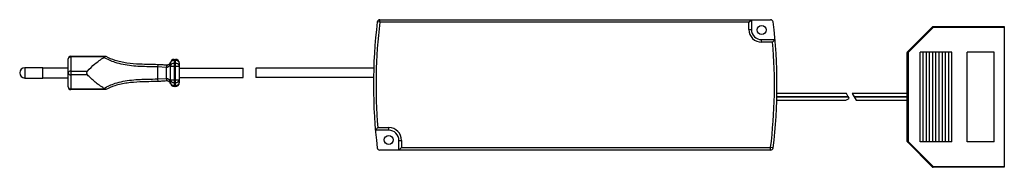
# Paper-space layout '_Vorderseite' of a CAD drawing. Header units: millimetres. Extents: x -218 to 168, y -32 to 26.
import ezdxf

# ---------------------------------------------------------------- set-up
doc = ezdxf.new("R2010")
doc.units = ezdxf.units.MM

psp = doc.layouts.new('_Vorderseite')

# ---------------------------------------------------------------- linework, layer by layer
at = {"color": 7, "linetype": 'Continuous', "lineweight": 25}
for p, q in [((-76.49, 24.5), (-77.48, 24.62)), ((-76.49, 24.5), (-76.49, 25.5)), ((-76.49, 25.5), (76.49, 25.5)), ((68, 24.5), (-76.49, 24.5)), ((68, 24.5), (69, 25.5)), ((68, 21.7), (68, 24.5)), ((69, 25.5), (69, 21.7)), ((68, 21.7), (69, 21.7)), ((130.09, 12.89), (139.91, 22.71)), ((140.12, 22.5), (130.3, 12.68)), ((139.91, 22.71), (140.12, 22.5)), ((140.12, 22.5), (140.12, 22.8)), ((140.12, 22.8), (168, 22.8)), ((168, 22.5), (140.12, 22.5)), ((168, 22.8), (168, -32.2)), ((73, 17.7), (78.22, 17.7)), ((73, 16.7), (73, 17.7)), ((77.3, 16.7), (73, 16.7)), ((130, 12.68), (130.3, 12.68)), ((130, -22.08), (130, 12.68)), ((130.09, 12.89), (130.3, 12.68)), ((130.3, 12.68), (130.3, -22.08)), ((147.5, 12.8), (135, 12.8)), ((135, -22.2), (135, 12.8)), ((136.25, -22.2), (136.25, 12.8)), ((137.5, -22.2), (137.5, 12.8)), ((138.75, -22.2), (138.75, 12.8)), ((140, -22.2), (140, 12.8)), ((141.25, -22.2), (141.25, 12.8)), ((142.5, -22.2), (142.5, 12.8)), ((143.75, -22.2), (143.75, 12.8)), ((145, -22.2), (145, 12.8)), ((146.25, -22.2), (146.25, 12.8)), ((147.5, -22.2), (147.5, 12.8)), ((164, 12.8), (153.5, 12.8)), ((153.5, -22.2), (153.5, 12.8)), ((164, -22.2), (164, 12.8)), ((-198.5, -0.8), (-198.5, 10.2)), ((-197.5, 11.2), (-197.5, -1.8)), ((-197.5, 11.2), (-183.9, 11.2)), ((-184.28, 10.93), (-197.5, 10.93)), ((-184.5, 10.76), (-184.28, 10.93)), ((-163.47, 8.04), (-163.5, 7.04)), ((-160, 7.85), (-160.08, 6.85)), ((-159.95, 7.84), (-160, 6.84)), ((-158.5, 8.5), (-158.52, 8.5)), ((-158.5, 0.9), (-158.5, 8.5)), ((-157, 10), (-157, -0.6)), ((-157, 10), (-156.5, 10)), ((-156.5, 9.56), (-157, 9.56)), ((-157, 8.44), (-156.5, 8.44)), ((-156.5, -0.6), (-156.5, 10)), ((-155, 8.5), (-155, 0.9)), ((-208.5, 6.7), (-215.5, 6.7)), ((-215.5, 6.7), (-215.5, 2.7)), ((-208.5, 2.7), (-208.5, 6.7)), ((-198.5, 6.6), (-208.5, 6.6)), ((-197.5, 5.43), (-191.01, 5.43)), ((-191.01, 3.97), (-197.5, 3.97)), ((-163.5, 7.04), (-163.5, 2.36)), ((-160.08, 6.85), (-163.5, 7.04)), ((-160, 2.56), (-160, 6.84)), ((-158.5, 7.38), (-155, 7.38)), ((-155, 6.5), (-130, 6.5)), ((-130, 2.9), (-130, 6.5)), ((-78.89, 6.5), (-125, 6.5)), ((-125, 6.5), (-125, 2.9)), ((-215.5, 2.7), (-208.5, 2.7)), ((-208.5, 2.8), (-198.5, 2.8)), ((-163.5, 2.36), (-160.08, 2.55)), ((-163.5, 2.36), (-163.47, 1.36)), ((-160.08, 2.55), (-160, 1.55)), ((-160, 2.56), (-159.95, 1.56)), ((-158.5, 0.9), (-158.52, 0.9)), ((-158.5, 2.02), (-155, 2.02)), ((-156.5, 0.96), (-157, 0.96)), ((-155, 2.9), (-130, 2.9)), ((-78.98, 2.9), (-125, 2.9)), ((-197.5, -1.53), (-184.28, -1.53)), ((-183.9, -1.8), (-197.5, -1.8)), ((-184.28, -1.53), (-184.5, -1.36)), ((-157, -0.16), (-156.5, -0.16)), ((-156.5, -0.6), (-157, -0.6)), ((106.18, -3.4), (78.97, -3.4)), ((106.93, -4.7), (106.18, -3.4)), ((130, -3.4), (108.49, -3.4)), ((108.49, -3.4), (109.24, -4.7)), ((78.91, -6.01), (106, -6.01)), ((78.94, -4.7), (106.93, -4.7)), ((106.94, -4.71), (78.94, -4.71)), ((106, -6.01), (107.27, -5.27)), ((107.27, -5.27), (106.94, -4.71)), ((109.24, -4.7), (130, -4.7)), ((130, -4.71), (109.25, -4.71)), ((109.25, -4.71), (110, -6.01)), ((110, -6.01), (130, -6.01)), ((-73, -17.7), (-78.22, -17.7)), ((-77.3, -16.7), (-73, -16.7)), ((-73, -17.7), (-73, -16.7)), ((-69, -21.7), (-68, -21.7)), ((-69, -25.5), (-69, -21.7)), ((-68, -21.7), (-68, -24.5)), ((130, -22.08), (130.3, -22.08)), ((130.09, -22.29), (130.3, -22.08)), ((139.91, -32.11), (130.09, -22.29)), ((130.3, -22.08), (140.12, -31.9)), ((147.5, -22.2), (135, -22.2)), ((164, -22.2), (153.5, -22.2)), ((76.49, -25.5), (-76.49, -25.5)), ((-69, -25.5), (-68, -24.5)), ((-68, -24.5), (76.49, -24.5)), ((76.49, -25.5), (76.49, -24.5)), ((77.48, -24.62), (76.49, -24.5)), ((139.91, -32.11), (140.12, -31.9)), ((140.12, -31.9), (168, -31.9)), ((140.12, -32.2), (140.12, -31.9)), ((168, -32.2), (140.12, -32.2))]:
    psp.add_line(p, q, dxfattribs=at)
for centre in [(73, 21.5), (-73, -21.5)]:
    psp.add_circle(centre, 1.75, dxfattribs=at)
for centre, radius, start, end in [((121, 0), 200, 172.9281, 187.0719), ((121, 0), 199, 172.9281, 184.8139), ((-76.49, 24.5), 1, 90, 172.9281), ((76.49, 24.5), 1, 7.0719, 90), ((-121, 0), 200, 352.9281, 7.0719), ((73, 21.7), 5, 180, 270), ((73, 21.7), 4, 180, 270), ((140.12, 22.5), 0.3, 90, 135), ((-121, 0), 199, 352.9281, 4.8139), ((130.3, 12.68), 0.3, 135, 180), ((-197.5, 10.2), 1, 90, 180), ((-197.62, 10.04), 0.898, 82.5959, 169.8715), ((-159.88, 9.34), 1.5, 265.3326, 267.2413), ((-157.66, 8.55), 0.855, 160.3947, 183.3228), ((-157, 8.5), 1.5, 90, 180), ((-157.19, 8.23), 1.34, 81.9505, 168.5782), ((-157.19, 7.11), 1.34, 81.9505, 168.5782), ((-156.5, 8.5), 1.5, 0, 90), ((-156.31, 8.23), 1.34, 11.4218, 98.0495), ((-156.31, 7.11), 1.34, 11.4218, 98.0495), ((-215.5, 4.7), 2, 90, 270), ((-197.62, 4.54), 0.898, 82.5959, 169.8715), ((-197.62, 4.86), 0.898, 190.1285, 277.4041), ((-159.88, 9.34), 2.5, 265.3326, 267.2413), ((-159.88, 0.06), 2.5, 92.7587, 94.6674), ((-159.88, 0.06), 1.5, 92.7587, 94.6674), ((-157.66, 0.85), 0.855, 176.6772, 199.6053), ((-157.19, 2.29), 1.34, 191.4218, 278.0495), ((-157.19, 1.17), 1.34, 191.4218, 278.0495), ((-157, 0.9), 1.5, 180, 270), ((-156.31, 2.29), 1.34, 261.9505, 348.5782), ((-156.31, 1.17), 1.34, 261.9505, 348.5782), ((-156.5, 0.9), 1.5, 270, 0), ((-197.62, -0.64), 0.898, 190.1285, 277.4041), ((-197.5, -0.8), 1, 180, 270), ((-73, -21.7), 5, 0, 90), ((-73, -21.7), 4, 0, 90), ((130.3, -22.08), 0.3, 180, 225), ((-76.49, -24.5), 1, 187.0719, 270), ((76.49, -24.5), 1, 270, 352.9281), ((140.12, -31.9), 0.3, 225, 270)]:
    psp.add_arc(centre, radius, start, end, dxfattribs=at)
for points in [[(78.22, 17.7), (77.91, 17.37), (77.6, 17.03), (77.3, 16.7)], [(-78.22, -17.7), (-77.91, -17.37), (-77.6, -17.03), (-77.3, -16.7)]]:
    psp.add_open_spline(points, degree=3, dxfattribs=at)
for points, knots in [([(-191.01, 5.43), (-190.07, 6.39), (-188.16, 8.31), (-185.73, 9.94), (-184.5, 10.76)], [0, 0, 0, 0, 0.495727, 1, 1, 1, 1]), ([(-163.5, 7.04), (-163.5, 7.04), (-164.64, 7.08), (-166.93, 7.12), (-170.35, 7.2), (-173.72, 7.44), (-177, 7.91), (-179.91, 8.64), (-182.41, 9.64), (-183.8, 10.39), (-184.5, 10.76)], [0, 0, 0, 0, 0.000003, 0.152336, 0.304622, 0.456469, 0.608683, 0.760037, 0.879945, 1, 1, 1, 1]), ([(-184.28, 10.93), (-184.21, 11.01), (-184.08, 11.16), (-183.96, 11.19), (-183.9, 11.2)], [0, 0, 0, 0, 0.497156, 1, 1, 1, 1]), ([(-183.9, 11.2), (-183.84, 11.2), (-183.77, 11.2), (-183.75, 11.2), (-183.75, 11.2)], [0, 0, 0, 0, 0.676885, 1, 1, 1, 1]), ([(-183.75, 11.2), (-183.75, 11.2), (-182.64, 10.62), (-180.75, 9.83), (-177.94, 9.08), (-174.71, 8.5), (-171.02, 8.22), (-166.96, 8.13), (-164.63, 8.07), (-163.47, 8.04)], [0, 0, 0, 0, 0.000003, 0.200014, 0.316829, 0.433679, 0.676452, 0.837832, 1, 1, 1, 1]), ([(-163.47, 8.04), (-162.8, 8.01), (-161.64, 7.97), (-160.49, 7.88), (-160, 7.85)], [0, 0, 0, 0, 0.576457, 1, 1, 1, 1]), ([(-158.52, 8.5), (-158.56, 8.34), (-158.65, 7.96), (-158.94, 7.4), (-159.31, 7.03), (-159.59, 6.9), (-159.8, 6.84), (-159.92, 6.84), (-160, 6.84)], [0, 0, 0, 0, 0.250903, 0.56988, 0.763106, 0.872939, 0.910373, 1, 1, 1, 1]), ([(-159.95, 7.84), (-159.87, 7.84), (-159.66, 7.84), (-159.46, 7.9), (-159.21, 7.99), (-158.88, 8.18), (-158.59, 8.54), (-158.51, 8.74), (-158.47, 8.84)], [0, 0, 0, 0, 0.083182, 0.203538, 0.221684, 0.406413, 0.720165, 1, 1, 1, 1]), ([(-158.44, 8.92), (-158.44, 8.92), (-158.48, 8.78), (-158.5, 8.64), (-158.52, 8.5)], [0, 0, 0, 0, 0.01724, 1, 1, 1, 1]), ([(-158.47, 8.84), (-158.46, 8.86), (-158.45, 8.89), (-158.44, 8.92), (-158.44, 8.92)], [0, 0, 0, 0, 0.972708, 1, 1, 1, 1]), ([(-191.01, 5.43), (-191.07, 5.36), (-191.18, 5.22), (-191.27, 4.94), (-191.3, 4.66), (-191.25, 4.39), (-191.16, 4.15), (-191.06, 4.03), (-191.01, 3.97)], [0, 0, 0, 0, 0.1967813, 0.3620832, 0.5281516, 0.676609, 0.827717, 1, 1, 1, 1]), ([(-184.5, -1.36), (-185.71, -0.55), (-188.14, 1.07), (-190.05, 3), (-191.01, 3.97)], [0, 0, 0, 0, 0.49505, 1, 1, 1, 1]), ([(-184.5, -1.36), (-183.8, -0.99), (-182.41, -0.24), (-179.91, 0.76), (-177, 1.49), (-173.72, 1.96), (-170.51, 2.18), (-167.1, 2.28), (-164.81, 2.32), (-163.5, 2.36), (-163.5, 2.36)], [0, 0, 0, 0, 0.1200548, 0.2399631, 0.3913171, 0.5435314, 0.6953777, 0.8255176, 0.9999973, 1, 1, 1, 1]), ([(-163.47, 1.36), (-164.63, 1.33), (-166.96, 1.27), (-170.96, 1.18), (-174.62, 0.91), (-177.85, 0.34), (-180.72, -0.42), (-182.64, -1.22), (-183.75, -1.8), (-183.75, -1.8)], [0, 0, 0, 0, 0.161433, 0.323541, 0.557694, 0.678862, 0.79999, 0.999997, 1, 1, 1, 1]), ([(-160, 1.55), (-160.67, 1.51), (-161.82, 1.42), (-162.98, 1.38), (-163.47, 1.36)], [0, 0, 0, 0, 0.576511, 1, 1, 1, 1]), ([(-160, 2.56), (-159.92, 2.56), (-159.72, 2.56), (-159.51, 2.47), (-159.26, 2.31), (-158.94, 2), (-158.65, 1.44), (-158.56, 1.06), (-158.52, 0.9)], [0, 0, 0, 0, 0.089653, 0.215275, 0.236676, 0.429957, 0.749025, 1, 1, 1, 1]), ([(-158.47, 0.56), (-158.51, 0.66), (-158.59, 0.86), (-158.88, 1.22), (-159.26, 1.44), (-159.54, 1.52), (-159.75, 1.56), (-159.87, 1.56), (-159.95, 1.56)], [0, 0, 0, 0, 0.2797566, 0.5934197, 0.7780963, 0.8824828, 0.9168417, 1, 1, 1, 1]), ([(-158.52, 0.9), (-158.5, 0.76), (-158.48, 0.62), (-158.44, 0.48), (-158.44, 0.48)], [0, 0, 0, 0, 0.98276, 1, 1, 1, 1]), ([(-158.44, 0.48), (-158.44, 0.48), (-158.45, 0.51), (-158.46, 0.54), (-158.47, 0.56)], [0, 0, 0, 0, 0.027292, 1, 1, 1, 1]), ([(-183.9, -1.8), (-183.96, -1.79), (-184.08, -1.76), (-184.21, -1.61), (-184.28, -1.53)], [0, 0, 0, 0, 0.498401, 1, 1, 1, 1]), ([(-183.75, -1.8), (-183.76, -1.8), (-183.79, -1.8), (-183.87, -1.8), (-183.9, -1.8)], [0, 0, 0, 0, 0.67392, 1, 1, 1, 1])]:
    psp.add_open_spline(points, degree=3, knots=knots, dxfattribs=at)

doc.saveas('drawing.dxf')
